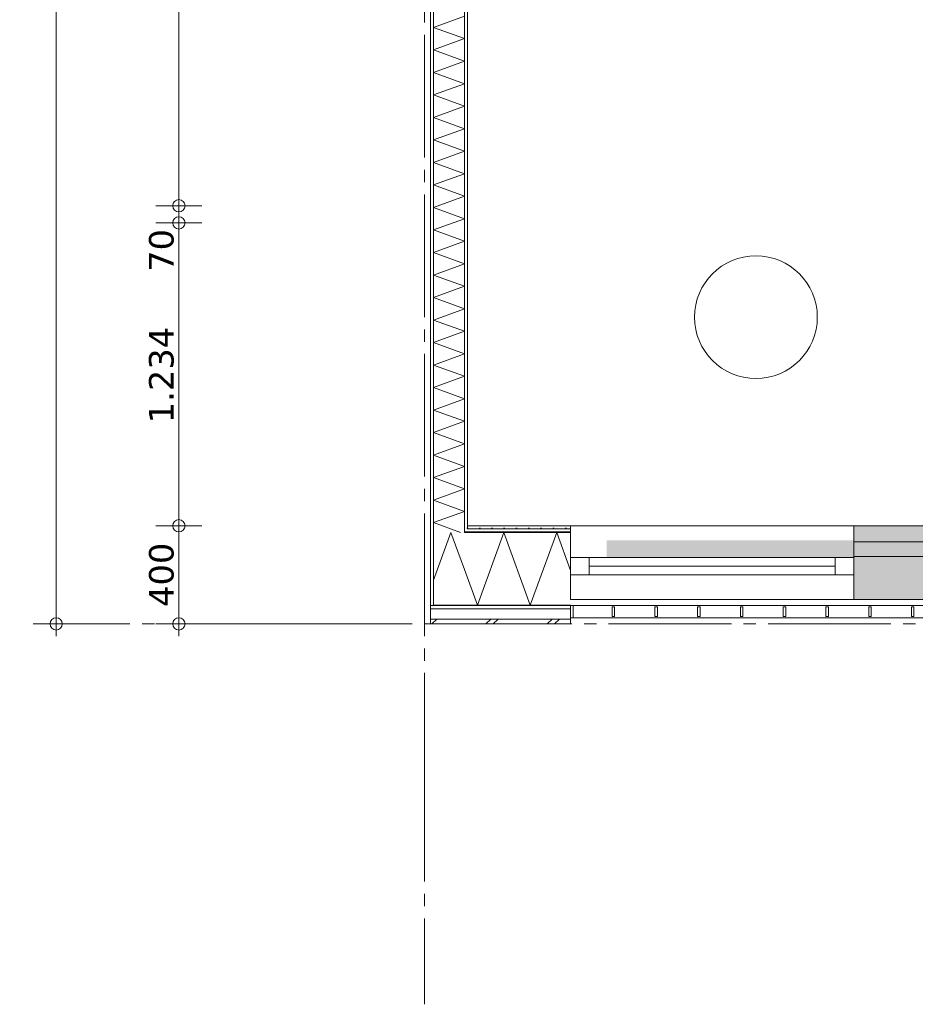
# Model space of a CAD drawing. Header units: millimetres. Extents: x -1649 to 77889, y -1550 to 37834.
# Tile 11 of 27: x 8191 to 11839, y -1550 to 2462. Entities that reach past the tile are written whole.
import ezdxf

# ---------------------------------------------------------------- set-up
doc = ezdxf.new("R2010")
doc.units = ezdxf.units.MM
doc.header["$MEASUREMENT"] = 0
doc.linetypes.add('B0204', pattern=[650, 500, -50, 50, -50])
for name, color, linetype in [('34 Balustrades', 7, 'Continuous'), ('A Stramien.module', 7, 'Continuous'), ('New_21 Buitenwanden', 7, 'Continuous'), ('New_21 Buitenwanden 2D arcering', 7, 'Continuous'), ('New_21 Buitenwanden Afdek-arcering', 7, 'Continuous'), ('New_21 Buitenwanden Deuren', 7, 'Continuous'), ('New_21 Buitenwanden Doorsnede-arcering', 7, 'Continuous'), ('New_21 Buitenwanden Laagscheidingslijnen', 7, 'Continuous'), ('New_21 Buitenwanden Ramen', 7, 'Continuous'), ('New_22 C Binnenwanden', 7, 'Continuous'), ('New_22 C Binnenwanden Doorsnede-arcering', 7, 'Continuous'), ('New_22 C Binnenwanden Laagscheidingslijnen', 7, 'Continuous'), ('New_82 Interieur', 7, 'Continuous'), ('New_Z Gebruiksopp Zone omranding', 7, 'Continuous'), ('Tekst_dim 1_ 100 .SO_VO', 7, 'Continuous')]:
    doc.layers.add(name, color=color, linetype=linetype)
doc.styles.add('GENERATED_STYLE_2', font='verdana.ttf')
doc.dimstyles.new('GENERATED_STYLE__2', dxfattribs={"dimtxt": 100, "dimasz": 95, "dimexe": 0.18, "dimexo": 0.0625, "dimgap": 0, "dimtad": 1, "dimdec": 0, "dimzin": 0, "dimdsep": 46, "dimtxsty": 'GENERATED_STYLE_2', "dimblk": 'ARROWHEAD_7', "dimblk1": 'ARROWHEAD_7', "dimblk2": 'ARROWHEAD_7', "dimcen": 0.09, "dimse1": 1, "dimse2": 1, "dimclrd": 9, "dimclre": 9, "dimclrt": 9, "dimadec": 1, "dimazin": 0, "dimtfac": 1, "dimtdec": 4, "dimtmove": 0, "dimatfit": 3, "dimfxl": 1, "dimtolj": 1, "dimtzin": 0, "dimarcsym": 0})
pattern_1 = [(0, (9840, 0), (0, 25), [])]
pattern_2 = [(90, (9840, 0), (-25, 0), [])]

# ---------------------------------------------------------------- blocks, each defined once
blk = doc.blocks.new('*X150', base_point=(9840, 0))
at = {"layer": 'New_21 Buitenwanden Doorsnede-arcering', "color": 7, "linetype": 'Continuous', "lineweight": 0}
for p in [(9877, 178.7), (9975.9, 295.7)]:
    blk.add_line(p, (9947.7, 373), dxfattribs=at)
blk = doc.blocks.new('*X152', base_point=(9840, 0))
at = {"layer": 'New_21 Buitenwanden Doorsnede-arcering', "color": 7, "linetype": 'Continuous', "lineweight": 0}
for p, q in [((9870, 0), (9890, 20)), ((10090, 0), (10110, 20)), ((10120, 0), (10140, 20)), ((10340, 0), (10360, 20)), ((10370, 0), (10390, 20))]:
    blk.add_line(p, q, dxfattribs=at)
blk = doc.blocks.new('*X153', base_point=(9840, 0))
at = {"layer": 'New_21 Buitenwanden Doorsnede-arcering', "color": 7, "linetype": 'Continuous', "lineweight": 0}
blk.add_line((10003, 221.2), (9975.9, 295.7), dxfattribs=at)
blk = doc.blocks.new('*X154', base_point=(9840, 0))
at = {"layer": 'New_21 Buitenwanden Doorsnede-arcering', "color": 7, "linetype": 'Continuous', "lineweight": 0}
for p, q in [((10055.5, 77), (10163.2, 373)), ((10270.9, 77), (10163.2, 373)), ((10270.9, 77), (10378.7, 373)), ((10435, 218.3), (10378.7, 373)), ((10055.5, 77), (10003, 221.2))]:
    blk.add_line(p, q, dxfattribs=at)
blk = doc.blocks.new('Wall_18_2', base_point=(10015, 400))
at = {"layer": 'New_21 Buitenwanden Doorsnede-arcering', "linetype": 'Continuous', "lineweight": 0, "true_color": 0x000000}
h = blk.add_hatch(dxfattribs=at)
h.set_pattern_fill('325_Houtachtig_plaatmate_E3', color=18, style=0, pattern_type=2)
h.set_pattern_definition(pattern_1)
h.paths.add_polyline_path([(10003, 388), (10003, 373), (10004.875, 373), (10010.5, 388)])
h = blk.add_hatch(dxfattribs=at)
h.set_pattern_fill('325_Houtachtig_plaatmate_E3', color=18, style=0, pattern_type=2)
h.set_pattern_definition(pattern_1)
h.paths.add_polyline_path([(10015, 388), (10010.5, 388), (10004.875, 373), (10015, 373)])
h = blk.add_hatch(dxfattribs=at)
h.set_pattern_fill('720_Gips_0002', color=18, style=0, pattern_type=2)
h.set_pattern_definition([(0, (9840, 0), (0, 86.603), [0, -50]), (0, (9865, 43.3), (0, 86.603), [0, -50])])
h.paths.add_polyline_path([(10015, 388), (10435, 388), (10435, 400), (10015, 400)])
h = blk.add_hatch(dxfattribs=at)
h.set_pattern_fill('325_Houtachtig_plaatmate_E3', color=18, style=0, pattern_type=2)
h.set_pattern_definition(pattern_1)
h.paths.add_polyline_path([(10015, 373), (10435, 373), (10435, 388), (10015, 388)])
h = blk.add_hatch(dxfattribs=at)
h.set_pattern_fill('325_Houtachtig_plaatmate_E3', color=18, style=0, pattern_type=2)
h.set_pattern_definition(pattern_1)
h.paths.add_polyline_path([(9865, 77), (9865, 62), (9877, 62), (9877, 77)])
h = blk.add_hatch(dxfattribs=at)
h.set_pattern_fill('325_Houtachtig_plaatmate_E3', color=18, style=0, pattern_type=2)
h.set_pattern_definition(pattern_1)
h.paths.add_polyline_path([(9877, 77), (9877, 62), (9888.25, 62), (9893.875, 77)])
h = blk.add_hatch(dxfattribs=at)
h.set_pattern_fill('325_Houtachtig_plaatmate_E3', color=18, style=0, pattern_type=2)
h.set_pattern_definition(pattern_1)
h.paths.add_polyline_path([(9888.25, 62), (10435, 62), (10435, 77), (9893.875, 77)])
at = {"layer": 'New_21 Buitenwanden', "color": 9, "linetype": 'Continuous', "lineweight": 0, "flags": 128}
for points in [[(10435, 400), (10015, 400)], [(9865, 0), (10435, 0)], [(10435, 20), (10435, 30)], [(10435, 0), (10435, 20)]]:
    blk.add_lwpolyline(points, dxfattribs=at)
at = {"layer": 'New_21 Buitenwanden Laagscheidingslijnen', "color": 9, "linetype": 'Continuous', "lineweight": 0}
for p, q in [((10004.875, 373), (10015, 373)), ((10015, 388), (10435, 388)), ((10015, 373), (10435, 373)), ((9888.25, 62), (10435, 62)), ((9893.875, 77), (10003, 77)), ((10003, 77), (10435, 77)), ((9872.5, 20), (10435, 20))]:
    blk.add_line(p, q, dxfattribs=at)
at = {"layer": 'New_21 Buitenwanden Laagscheidingslijnen', "color": 1, "linetype": 'Continuous', "lineweight": 0}
blk.add_line((10015, 400), (10015, 388), dxfattribs=at)
at = {"layer": 'New_22 C Binnenwanden', "color": 9, "linetype": 'Continuous', "lineweight": 0, "flags": 128}
for points in [[(9865, 62), (9865, 77)], [(9865, 20), (9865, 62)], [(9865, 0), (9865, 20)]]:
    blk.add_lwpolyline(points, dxfattribs=at)
at = {"layer": 'New_22 C Binnenwanden Laagscheidingslijnen', "color": 1, "linetype": 'Continuous', "lineweight": 0}
for p, q in [((9877, 373), (9877, 77)), ((10003, 388), (10003, 373))]:
    blk.add_line(p, q, dxfattribs=at)
at = {"layer": 'New_22 C Binnenwanden Laagscheidingslijnen', "color": 9, "linetype": 'Continuous', "lineweight": 0}
for p, q in [((10003, 373), (10004.875, 373)), ((9865, 62), (9877, 62)), ((9877, 77), (9893.875, 77)), ((9877, 62), (9888.25, 62)), ((9865, 20), (9872.5, 20))]:
    blk.add_line(p, q, dxfattribs=at)
at = {"layer": 'New_21 Buitenwanden', "color": 1, "lineweight": 0}
for name in ['*X150', '*X154', '*X153', '*X152']:
    blk.add_blockref(name, (9840, 0), dxfattribs=at)
blk = doc.blocks.new('*X166', base_point=(9840, 0))
at = {"layer": 'New_22 C Binnenwanden Doorsnede-arcering', "color": 7, "linetype": 'Continuous', "lineweight": 0}
for p, q in [((10003, 2476.5), (9877, 2430.6)), ((10003, 2384.7), (9877, 2430.6)), ((10003, 2384.7), (9877, 2338.9)), ((10003, 2293), (9877, 2338.9)), ((10003, 2293), (9877, 2247.2)), ((10003, 2201.3), (9877, 2247.2)), ((10003, 2201.3), (9877, 2155.4)), ((10003, 2109.6), (9877, 2155.4)), ((10003, 2109.6), (9877, 2063.7)), ((10003, 2017.9), (9877, 2063.7)), ((10003, 2017.9), (9877, 1972)), ((10003, 1926.1), (9877, 1972)), ((10003, 1926.1), (9877, 1880.3)), ((10003, 1834.4), (9877, 1880.3)), ((10003, 1834.4), (9877, 1788.5)), ((10003, 1742.7), (9877, 1788.5)), ((10003, 1742.7), (9877, 1696.8)), ((10003, 1651), (9877, 1696.8)), ((10003, 1651), (9877, 1605.1)), ((10003, 1559.2), (9877, 1605.1)), ((10003, 1559.2), (9877, 1513.4)), ((10003, 1467.5), (9877, 1513.4)), ((10003, 1467.5), (9877, 1421.7)), ((10003, 1375.8), (9877, 1421.7)), ((10003, 1375.8), (9877, 1329.9)), ((10003, 1284.1), (9877, 1329.9)), ((10003, 1284.1), (9877, 1238.2)), ((10003, 1192.4), (9877, 1238.2)), ((10003, 1192.4), (9877, 1146.5)), ((10003, 1100.6), (9877, 1146.5)), ((10003, 1100.6), (9877, 1054.8)), ((10003, 1008.9), (9877, 1054.8)), ((10003, 1008.9), (9877, 963.1)), ((10003, 917.2), (9877, 963.1)), ((10003, 917.2), (9877, 871.3)), ((10003, 825.5), (9877, 871.3)), ((10003, 825.5), (9877, 779.6)), ((10003, 733.8), (9877, 779.6)), ((10003, 733.8), (9877, 687.9)), ((10003, 642), (9877, 687.9)), ((10003, 642), (9877, 596.2)), ((10003, 550.3), (9877, 596.2)), ((10003, 550.3), (9877, 504.5)), ((10003, 458.6), (9877, 504.5)), ((10003, 458.6), (9877, 412.7)), ((9986.2, 373), (9877, 412.7))]:
    blk.add_line(p, q, dxfattribs=at)
blk = doc.blocks.new('Wall_21_2', base_point=(10015, 400))
at = {"layer": 'New_22 C Binnenwanden Doorsnede-arcering', "linetype": 'Continuous', "lineweight": 0, "true_color": 0x000000}
h = blk.add_hatch(dxfattribs=at)
h.set_pattern_fill('325_Houtachtig_plaatmate_E3', color=18, style=0, pattern_type=2)
h.set_pattern_definition(pattern_2)
h.paths.add_polyline_path([(9865, 7173), (9865, 77), (9877, 77), (9877, 7173)])
h = blk.add_hatch(dxfattribs=at)
h.set_pattern_fill('325_Houtachtig_plaatmate_E3', color=18, style=0, pattern_type=2)
h.set_pattern_definition(pattern_2)
h.paths.add_polyline_path([(10003, 6862), (10003, 388), (10010.5, 388), (10015, 400), (10015, 6850), (10010.5, 6862)])
h = blk.add_hatch(dxfattribs=at)
h.set_pattern_fill('325_Houtachtig_plaatmate_E3', color=18, style=0, pattern_type=2)
h.set_pattern_definition(pattern_2)
h.paths.add_polyline_path([(10015, 400), (10010.5, 388), (10015, 388)])
at = {"layer": 'New_21 Buitenwanden Laagscheidingslijnen', "color": 1, "linetype": 'Continuous', "lineweight": 0}
blk.add_line((10015, 400), (10015, 388), dxfattribs=at)
at = {"layer": 'New_22 C Binnenwanden', "color": 1, "linetype": 'Continuous', "lineweight": 0, "flags": 128}
for points in [[(9865, 7173), (9865, 77)], [(10015, 400), (10015, 6850)]]:
    blk.add_lwpolyline(points, dxfattribs=at)
at = {"layer": 'New_22 C Binnenwanden Laagscheidingslijnen', "color": 1, "linetype": 'Continuous', "lineweight": 0}
for p, q in [((9877, 373), (9877, 6877)), ((10003, 388), (10003, 6862)), ((9877, 373), (9877, 77)), ((10003, 388), (10003, 373))]:
    blk.add_line(p, q, dxfattribs=at)
at = {"layer": 'New_22 C Binnenwanden', "color": 1, "lineweight": 0}
blk.add_blockref('*X166', (9840, 0), dxfattribs=at)
blk = doc.blocks.new('Rnx horizontaal 26[3]_2', base_point=(9840, 0))
at = {"layer": 'New_21 Buitenwanden Ramen', "color": 7, "linetype": 'Continuous', "lineweight": 0}
for p, q in [((10435, 400), (10423, 400)), ((10435, 400), (10423, 400)), ((11589, 400), (10435, 400)), ((10435, 388), (10435, 400)), ((10435, 388), (10435, 400)), ((10435, 373), (10435, 388)), ((10435, 373), (10435, 388)), ((10435, 270), (10435, 373)), ((10435, 270), (10435, 373)), ((11589, 388), (11589, 400)), ((11589, 388), (11589, 400)), ((11589, 400), (11601, 400)), ((11589, 400), (11601, 400)), ((11589, 373), (11589, 388)), ((11589, 373), (11589, 388)), ((11589, 270), (11589, 373)), ((11589, 270), (11589, 373)), ((10435, 270), (10511, 270)), ((10435, 200), (10435, 270)), ((10435, 200), (10435, 270)), ((10511, 270), (10511, 200)), ((10511, 270), (11513, 270)), ((11513, 200), (11513, 270)), ((11513, 270), (11589, 270)), ((11589, 200), (11589, 270)), ((11589, 200), (11589, 270)), ((11513, 235), (10511, 235)), ((10511, 200), (10435, 200)), ((10435, 177), (10435, 200)), ((10435, 162), (10435, 177)), ((10435, 120), (10435, 162)), ((11513, 200), (10511, 200)), ((11589, 200), (11513, 200)), ((11589, 177), (11589, 200)), ((11589, 162), (11589, 177)), ((11589, 120), (11589, 162)), ((10435, 100), (10435, 120)), ((11589, 100), (10435, 100)), ((11589, 100), (11589, 120))]:
    blk.add_line(p, q, dxfattribs=at)
blk = doc.blocks.new('Rnx horizontaal 26[4]_2', base_point=(9840, 0))
at = {"layer": 'New_21 Buitenwanden Ramen', "color": 7, "linetype": 'Continuous', "lineweight": 0}
for p, q in [((12591, 400), (12579, 400)), ((12591, 400), (12579, 400)), ((13745, 400), (12591, 400)), ((12591, 388), (12591, 400)), ((12591, 388), (12591, 400)), ((12591, 373), (12591, 388)), ((12591, 373), (12591, 388)), ((12591, 270), (12591, 373)), ((12591, 270), (12591, 373)), ((13745, 388), (13745, 400)), ((13745, 388), (13745, 400)), ((13745, 400), (13757, 400)), ((13745, 400), (13757, 400)), ((13745, 373), (13745, 388)), ((13745, 373), (13745, 388)), ((13745, 270), (13745, 373)), ((13745, 270), (13745, 373)), ((12591, 270), (12667, 270)), ((12591, 200), (12591, 270)), ((12591, 200), (12591, 270)), ((12667, 270), (12667, 200)), ((12667, 270), (13669, 270)), ((13669, 200), (13669, 270)), ((13669, 270), (13745, 270)), ((13745, 200), (13745, 270)), ((13745, 200), (13745, 270)), ((13669, 235), (12667, 235)), ((12667, 200), (12591, 200)), ((12591, 177), (12591, 200)), ((12591, 162), (12591, 177)), ((12591, 120), (12591, 162)), ((13669, 200), (12667, 200)), ((13745, 200), (13669, 200)), ((13745, 177), (13745, 200)), ((13745, 162), (13745, 177)), ((13745, 120), (13745, 162)), ((12591, 100), (12591, 120)), ((13745, 100), (12591, 100)), ((13745, 100), (13745, 120))]:
    blk.add_line(p, q, dxfattribs=at)
blk = doc.blocks.new('DS1 in wand 26[9]_2', base_point=(9840, 0))
at = {"layer": 'New_21 Buitenwanden Deuren', "color": 7, "linetype": 'Continuous', "lineweight": 0}
for p, q in [((11589, 400), (11513, 400)), ((11589, 400), (11513, 400)), ((12591, 400), (11589, 400)), ((11589, 388), (11589, 400)), ((11589, 388), (11589, 400)), ((11589, 373), (11589, 388)), ((11589, 373), (11589, 388)), ((11589, 340), (11589, 373)), ((11589, 340), (11589, 373)), ((11589, 275), (11589, 335)), ((11589, 335), (12591, 335)), ((12591, 335), (12591, 275)), ((12591, 275), (11589, 275)), ((11589, 177), (11589, 270)), ((11589, 162), (11589, 177)), ((11589, 120), (11589, 162)), ((11589, 100), (11589, 120)), ((12591, 100), (11589, 100)), ((12090, 100), (12090, -20)), ((11890, -20), (11940, 30)), ((12090, -20), (11890, -20)), ((11890, -20), (11940, -70))]:
    blk.add_line(p, q, dxfattribs=at)
blk = doc.blocks.new('Wall_22_2', base_point=(10435, 400))
at = {"layer": 'New_21 Buitenwanden 2D arcering', "linetype": 'Continuous', "lineweight": 0, "true_color": 0xffffff}
blk.add_hatch(color=7, dxfattribs=at).paths.add_polyline_path([(11589, 270), (11589, 340), (10582, 340), (10582, 270)])
at = {"layer": 'New_21 Buitenwanden Afdek-arcering', "linetype": 'Continuous', "lineweight": 0, "true_color": 0xffffff}
blk.add_hatch(color=7, dxfattribs=at).paths.add_polyline_path([(11589, 100), (12591, 100), (12591, 400), (11589, 400)])
at = {"layer": 'New_21 Buitenwanden', "color": 9, "linetype": 'Continuous', "lineweight": 0}
for p, q in [((10435, 400), (10423, 400)), ((10435, 388), (10435, 400)), ((10435, 373), (10435, 388)), ((10435, 270), (10435, 373)), ((13745, 400), (13757, 400)), ((13745, 388), (13745, 400)), ((13745, 373), (13745, 388)), ((13745, 270), (13745, 373)), ((10435, 200), (10435, 270)), ((13745, 200), (13745, 270)), ((10435, 177), (10435, 200)), ((10435, 162), (10435, 177)), ((10435, 120), (10435, 162)), ((13745, 177), (13745, 200)), ((13745, 162), (13745, 177)), ((13745, 120), (13745, 162)), ((10435, 100), (10435, 120)), ((13745, 100), (13745, 120))]:
    blk.add_line(p, q, dxfattribs=at)
at = {"layer": 'New_21 Buitenwanden Deuren', "color": 7, "linetype": 'Continuous', "lineweight": 0}
blk.add_blockref('DS1 in wand 26[9]_2', (9840, 0), dxfattribs=at)
at = {"layer": 'New_21 Buitenwanden Ramen', "color": 7, "linetype": 'Continuous', "lineweight": 0}
for name in ['Rnx horizontaal 26[3]_2', 'Rnx horizontaal 26[4]_2']:
    blk.add_blockref(name, (9840, 0), dxfattribs=at)
blk = doc.blocks.new('Railing_1_2', base_point=(9840, 0))
at = {"layer": '34 Balustrades', "color": 9, "linetype": 'Continuous', "lineweight": 0, "flags": 128}
for points in [[(10435, 75), (10435, 25), (13745, 25), (13745, 75)], [(10435, 75), (10435, 25), (13745, 25), (13745, 75)], [(10435, 75), (10435, 25), (10445, 25), (10445, 75)], [(13735, 75), (13735, 25), (13745, 25), (13745, 75)]]:
    blk.add_lwpolyline(points, close=True, dxfattribs=at)
at = {"layer": '34 Balustrades', "color": 7, "linetype": 'Continuous', "lineweight": 0, "flags": 128}
for points in [[(10604.2, 70), (10604.2, 30), (10614.2, 30), (10614.2, 70)], [(10778.4, 70), (10778.4, 30), (10788.4, 30), (10788.4, 70)], [(10952.6, 70), (10952.6, 30), (10962.6, 30), (10962.6, 70)], [(11126.8, 70), (11126.8, 30), (11136.8, 30), (11136.8, 70)], [(11301.1, 70), (11301.1, 30), (11311.1, 30), (11311.1, 70)], [(11475.3, 70), (11475.3, 30), (11485.3, 30), (11485.3, 70)], [(11649.5, 70), (11649.5, 30), (11659.5, 30), (11659.5, 70)], [(11823.7, 70), (11823.7, 30), (11833.7, 30), (11833.7, 70)], [(11997.9, 70), (11997.9, 30), (12007.9, 30), (12007.9, 70)], [(12172.1, 70), (12172.1, 30), (12182.1, 30), (12182.1, 70)], [(12346.3, 70), (12346.3, 30), (12356.3, 30), (12356.3, 70)], [(12520.5, 70), (12520.5, 30), (12530.5, 30), (12530.5, 70)], [(12694.7, 70), (12694.7, 30), (12704.7, 30), (12704.7, 70)], [(12868.9, 70), (12868.9, 30), (12878.9, 30), (12878.9, 70)], [(13043.2, 70), (13043.2, 30), (13053.2, 30), (13053.2, 70)], [(13217.4, 70), (13217.4, 30), (13227.4, 30), (13227.4, 70)], [(13391.6, 70), (13391.6, 30), (13401.6, 30), (13401.6, 70)], [(13565.8, 70), (13565.8, 30), (13575.8, 30), (13575.8, 70)]]:
    blk.add_lwpolyline(points, close=True, dxfattribs=at)
blk = doc.blocks.new('Standard grid marker_2')
at = {"layer": 'A Stramien.module', "color": 7, "linetype": 'B0204', "lineweight": 0}
for p, q in [((1000, 0), (9800, 0)), ((9800, 0), (10800, 0))]:
    blk.add_line(p, q, dxfattribs=at)
blk = doc.blocks.new('Standard grid marker')
at = {"layer": 'A Stramien.module', "color": 7, "linetype": 'B0204', "lineweight": 0}
for p, q in [((1000, 0), (0, 0)), ((1000, 0), (7000, 0)), ((7000, 0), (8000, 0))]:
    blk.add_line(p, q, dxfattribs=at)
blk = doc.blocks.new('Tafel rond 01 26[13]_2', base_point=(11190, 1250))
at = {"layer": 'New_82 Interieur', "color": 7, "linetype": 'Continuous', "lineweight": 0, "flags": 128}
blk.add_lwpolyline([(10940, 1250, -1), (11440, 1250, -1)], format="xyb", close=True, dxfattribs=at)
blk = doc.blocks.new('*D212', base_point=(9840, 0))
at = {"layer": 'Tekst_dim 1_ 100 .SO_VO', "color": 9, "linetype": 'Continuous', "lineweight": 0}
for p, q in [((8340, 7225), (8340, 7300)), ((8433.8, 7250), (8246.2, 7250)), ((8340, 25), (8340, 7225)), ((8433.8, 0), (8246.2, 0)), ((8340, -50), (8340, 25))]:
    blk.add_line(p, q, dxfattribs=at)
for centre in [(8340, 7250), (8340, 0)]:
    blk.add_circle(centre, 25, dxfattribs=at)
at = {"layer": 'Tekst_dim 1_ 100 .SO_VO', "color": 9, "lineweight": 0, "insert": (8320, 3425.7), "char_height": 100, "attachment_point": 7, "rotation": 90, "style": 'GENERATED_STYLE_2'}
blk.add_mtext('\\A1;{\\pql;\\fVerdana|b0|i0|c0|p0;\\W1.000000;7.250}', dxfattribs=at)
blk = doc.blocks.new('ARROWHEAD_7')
at = {"color": 0, "linetype": 'Continuous', "lineweight": 0}
for p, q in [((0, 0), (-1, 0)), ((-0.25, 0), (0.25, 0)), ((0, -0.25), (0, 0.25))]:
    blk.add_line(p, q, dxfattribs=at)
blk.add_circle((0, 0), 0.25, dxfattribs=at)
blk = doc.blocks.new('*D213', base_point=(9840, 0))
at = {"layer": 'Tekst_dim 1_ 100 .SO_VO', "color": 9, "linetype": 'Continuous', "lineweight": 0}
for p, q in [((8840, 25), (8840, 425)), ((8933.8, 400), (8746.2, 400)), ((8933.8, 0), (8746.2, 0)), ((8840, -50), (8840, 25))]:
    blk.add_line(p, q, dxfattribs=at)
blk.add_circle((8840, 0), 25, dxfattribs=at)
at = {"layer": 'Tekst_dim 1_ 100 .SO_VO', "color": 9, "lineweight": 0, "insert": (8820, 69.2), "char_height": 100, "attachment_point": 7, "rotation": 90, "style": 'GENERATED_STYLE_2'}
blk.add_mtext('\\A1;{\\pql;\\fVerdana|b0|i0|c0|p0;\\W1.000000;400}', dxfattribs=at)
blk = doc.blocks.new('*D214', base_point=(9840, 0))
at = {"layer": 'Tekst_dim 1_ 100 .SO_VO', "color": 9, "linetype": 'Continuous', "lineweight": 0}
for p, q in [((8840, 425), (8840, 1659)), ((8933.8, 1634), (8746.2, 1634)), ((8840, 25), (8840, 425))]:
    blk.add_line(p, q, dxfattribs=at)
for centre in [(8840, 1634), (8840, 400)]:
    blk.add_circle(centre, 25, dxfattribs=at)
at = {"layer": 'Tekst_dim 1_ 100 .SO_VO', "color": 9, "lineweight": 0, "char_height": 100, "attachment_point": 7, "rotation": 90, "style": 'GENERATED_STYLE_2'}
for s, insert in [('\\A1;{\\pql;\\fVerdana|b0|i0|c0|p0;\\W1.000000;70}', (8820, 1434.6)), ('\\A1;{\\pql;\\fVerdana|b0|i0|c0|p0;\\W1.000000;1.234}', (8820, 817.7))]:
    blk.add_mtext(s, dxfattribs=dict(at, insert=insert))
blk = doc.blocks.new('*D215', base_point=(9840, 0))
at = {"layer": 'Tekst_dim 1_ 100 .SO_VO', "color": 9, "linetype": 'Continuous', "lineweight": 0}
for p, q in [((8840, 1659), (8840, 1729)), ((8933.8, 1704), (8746.2, 1704)), ((8840, 425), (8840, 1659)), ((8933.8, 1634), (8746.2, 1634))]:
    blk.add_line(p, q, dxfattribs=at)
for centre in [(8840, 1704), (8840, 1634)]:
    blk.add_circle(centre, 25, dxfattribs=at)
blk = doc.blocks.new('*D216', base_point=(9840, 0))
at = {"layer": 'Tekst_dim 1_ 100 .SO_VO', "color": 9, "linetype": 'Continuous', "lineweight": 0}
for p, q in [((8840, 1729), (8840, 5105)), ((8933.8, 5080), (8746.2, 5080)), ((8840, 1659), (8840, 1729)), ((8933.8, 1704), (8746.2, 1704))]:
    blk.add_line(p, q, dxfattribs=at)
for centre in [(8840, 5080), (8840, 1704)]:
    blk.add_circle(centre, 25, dxfattribs=at)
at = {"layer": 'Tekst_dim 1_ 100 .SO_VO', "color": 9, "lineweight": 0, "char_height": 100, "attachment_point": 7, "rotation": 90, "style": 'GENERATED_STYLE_2'}
for s, insert in [('\\A1;{\\pql;\\fVerdana|b0|i0|c0|p0;\\W1.000000;70}', (8820, 4880.6)), ('\\A1;{\\pql;\\fVerdana|b0|i0|c0|p0;\\W1.000000;3.376}', (8820, 3192.7))]:
    blk.add_mtext(s, dxfattribs=dict(at, insert=insert))
blk = doc.blocks.new('*D217', base_point=(9840, 0))
at = {"layer": 'Tekst_dim 1_ 100 .SO_VO', "color": 9, "linetype": 'Continuous', "lineweight": 0}
for p, q in [((8933.8, 5150), (8746.2, 5150)), ((8840, 5105), (8840, 5175)), ((8840, 1729), (8840, 5105)), ((8933.8, 5080), (8746.2, 5080))]:
    blk.add_line(p, q, dxfattribs=at)
for centre in [(8840, 5150), (8840, 5080)]:
    blk.add_circle(centre, 25, dxfattribs=at)

msp = doc.modelspace()

# ---------------------------------------------------------------- linework, layer by layer
at = {"layer": 'New_Z Gebruiksopp Zone omranding', "color": 254, "linetype": 'Continuous', "lineweight": 0, "true_color": 0xe4e3c5, "flags": 128}
msp.add_lwpolyline([(14165, 1669), (13151, 1669), (13151, 5150), (10015, 5150), (10015, 400), (14165, 400)], close=True, dxfattribs=at)

# ---------------------------------------------------------------- block references
at = {"layer": '34 Balustrades', "color": 9, "linetype": 'Continuous', "lineweight": 0}
msp.add_blockref('Railing_1_2', (9840, 0), dxfattribs=at)
at = {"layer": 'A Stramien.module', "color": 1, "linetype": 'Continuous', "lineweight": 0, "zscale": 1000, "rotation": 270}
msp.add_blockref('Standard grid marker_2', (9840, 9250), dxfattribs=at)
at = {"layer": 'A Stramien.module', "color": 1, "linetype": 'Continuous', "lineweight": 0, "zscale": 1000}
msp.add_blockref('Standard grid marker', (8290, 0), dxfattribs=at)
at = {"layer": 'New_21 Buitenwanden', "color": 1, "lineweight": 0}
for name, p in [('Wall_18_2', (10015, 400)), ('Wall_22_2', (10435, 400))]:
    msp.add_blockref(name, p, dxfattribs=at)
at = {"layer": 'New_22 C Binnenwanden', "color": 1, "lineweight": 0}
msp.add_blockref('Wall_21_2', (10015, 400), dxfattribs=at)
at = {"layer": 'New_82 Interieur', "color": 7, "linetype": 'Continuous', "lineweight": 0}
msp.add_blockref('Tafel rond 01 26[13]_2', (11190, 1250), dxfattribs=at)

# ---------------------------------------------------------------- dimensions: what is measured, and where the dimension line sits
at = {"layer": 'Tekst_dim 1_ 100 .SO_VO', "color": 9, "linetype": 'Continuous', "lineweight": 0}
for base, p1, p2, picture, middle in [((8340, 7250), (9715, 0), (8583.3, 7250), '*D212', (8270, 3593.2)), ((8840, 5150), (13658, 5080), (13658, 5150), '*D217', (8770, 4956.7)), ((8840, 5080), (13658, 1704), (13658, 5080), '*D216', (8770, 3360.2)), ((8840, 1704), (13658, 1634), (13658, 1704), '*D215', (8770, 1510.7)), ((8840, 1634), (10225, 400), (13658, 1634), '*D214', (8770, 985.2)), ((8840, 400), (10075, 0), (10225, 400), '*D213', (8770, 183.4))]:
    dim = msp.add_linear_dim(base=base, p1=p1, p2=p2, angle=90, dimstyle='GENERATED_STYLE__2', dxfattribs=at)
    dim.commit()
    dim.dimension.update_dxf_attribs({"geometry": picture, "text_midpoint": middle, "dimtype": 160, "text_rotation": 90})

doc.saveas('drawing.dxf')
